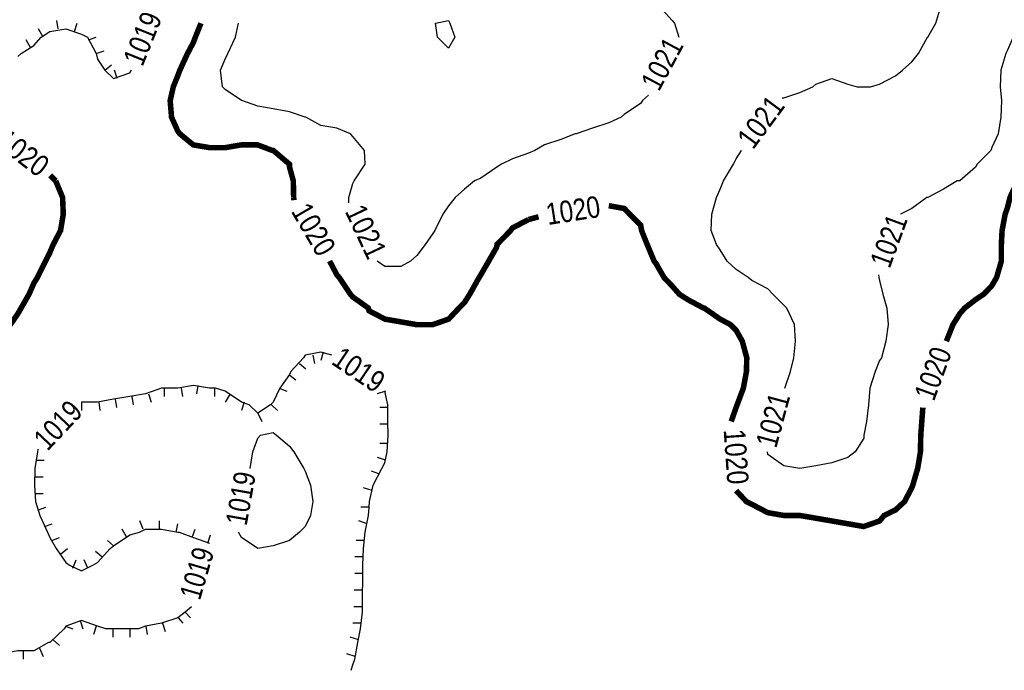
# Model space of a CAD drawing. Extents: x 628896 to 629881, y 4519192 to 4520125.
# Tile 4 of 12: x 629102 to 629280, y 4519476 to 4519594. Entities that reach past the tile are written whole.
import ezdxf
from ezdxf.enums import TextEntityAlignment as Align

# ---------------------------------------------------------------- set-up
doc = ezdxf.new("R2010")
doc.units = 0

msp = doc.modelspace()

# ---------------------------------------------------------------- linework, layer by layer
at = {"layer": 'GSLAYER', "linetype": 'CONTINUOUS', "flags": 128}
for points in [[(629211.375, 4519631), (629211.25, 4519631), (629210.0625, 4519628.5), (629208.75, 4519625.5), (629208.4375, 4519624.5), (629207.5625, 4519622.5), (629206.5, 4519619.5), (629205.8125, 4519617), (629205.5, 4519614), (629205.5, 4519614), (629205.125, 4519611), (629205.125, 4519608), (629205.5, 4519607), (629206, 4519605), (629208.25, 4519602.5), (629208.4375, 4519602.5), (629211.25, 4519600), (629212.1875, 4519599.5), (629214.1875, 4519598.5), (629217, 4519597), (629217.625, 4519596.5), (629219.875, 4519594), (629220.3125, 4519593.5), (629221.125, 4519591)], [(629240.0625, 4519580), (629242.9375, 4519581), (629245.3125, 4519582), (629245.875, 4519582.5), (629248.75, 4519583.5), (629251.625, 4519582.5), (629253.3125, 4519582), (629254.5, 4519582), (629255.75, 4519582), (629257.375, 4519582.5), (629260.25, 4519584), (629261.5, 4519585), (629263.1875, 4519586.5), (629264.375, 4519588), (629266, 4519591), (629266.0625, 4519591), (629267.5625, 4519593.5), (629268.4375, 4519596.5), (629268.8125, 4519599.5), (629268.9375, 4519602), (629268.9375, 4519602.5), (629268.75, 4519605), (629268.5625, 4519608), (629268.3125, 4519611)], [(629284.125, 4519596.5), (629283.375, 4519594.5), (629283, 4519593.5), (629281.5, 4519591), (629280.4375, 4519588.5), (629280.1875, 4519588), (629279.25, 4519585), (629279.1875, 4519582), (629279.375, 4519579.5), (629279.25, 4519576.5), (629278.8125, 4519573.5), (629277.625, 4519571), (629277.5, 4519570.5), (629275, 4519568), (629274.6875, 4519567.5), (629271.875, 4519565), (629271.375, 4519565), (629268.9375, 4519563.5), (629266.0625, 4519562), (629265.9375, 4519562), (629263.1875, 4519560), (629261.125, 4519559)], [(629108.9375, 4519592.5), (629108.6875, 4519594)], [(629111.875, 4519592), (629112.375, 4519593.5)], [(629161.5, 4519562), (629162.1875, 4519564.5), (629162.4375, 4519565), (629164.4375, 4519568), (629164.3125, 4519570.5), (629162.1875, 4519573), (629161.75, 4519573.5), (629159.3125, 4519574.5), (629156.4375, 4519575), (629153.6875, 4519576.5), (629153.5625, 4519576.5), (629150.75, 4519577.5), (629147.8125, 4519578), (629145, 4519578.5), (629142.125, 4519579.5), (629142.0625, 4519579.5), (629139.125, 4519581.5), (629138.625, 4519582), (629138.3125, 4519585), (629139.125, 4519587), (629139.625, 4519588), (629141, 4519591), (629141.5625, 4519593.5)], [(629141.5625, 4519593.5), (629141.5625, 4519593.5)], [(629177.125, 4519593.5), (629179.5, 4519594), (629179.75, 4519593.5), (629180.625, 4519591), (629179.5, 4519589), (629177.5, 4519591)], [(629177.5, 4519591), (629177.125, 4519593.5)], [(629101.6875, 4519587.5), (629102.25, 4519588), (629104.5625, 4519589.5), (629105.875, 4519591), (629107.4375, 4519592), (629110.3125, 4519592.5), (629113.1875, 4519591.5), (629114.25, 4519591), (629115.8125, 4519588), (629116.0625, 4519587), (629117.375, 4519585), (629118.9375, 4519583.5), (629121.875, 4519584.5), (629122.1875, 4519585)], [(629106.25, 4519591), (629105.375, 4519592.5)], [(629114.4375, 4519590.5), (629115.8125, 4519591)], [(629221.125, 4519591), (629221.125, 4519591)], [(629104, 4519589), (629103.1875, 4519590.5)], [(629115.8125, 4519588), (629117.25, 4519588.5)], [(629117.375, 4519585), (629118.5625, 4519586)], [(629119.625, 4519583.5), (629119.125, 4519585)], [(629122.1875, 4519585), (629122.1875, 4519585)], [(629215.625, 4519580.5), (629214.5625, 4519579.5)], [(629214.5625, 4519579.5), (629214.1875, 4519579), (629211.25, 4519577), (629210.6875, 4519576.5), (629208.4375, 4519575.5), (629205.5, 4519574.5), (629202.5625, 4519573.5), (629202.375, 4519573.5), (629199.75, 4519572.5), (629196.8125, 4519571.5), (629195.0625, 4519570.5), (629193.9375, 4519570), (629191.0625, 4519569), (629189.0625, 4519568), (629188.1875, 4519567.5), (629185.3125, 4519565.5), (629184.1875, 4519565), (629182.375, 4519563.5), (629180.6875, 4519562), (629179.5, 4519560.5), (629178.4375, 4519559), (629177, 4519556), (629176.625, 4519555.5), (629175.25, 4519553.5), (629173.75, 4519551.5), (629172.625, 4519550.5), (629170.875, 4519549.5), (629168, 4519549.5), (629166.5625, 4519550.5)], [(629239.75, 4519580), (629240.0625, 4519580)], [(629240.25, 4519527.5), (629241.25, 4519530.5), (629241.875, 4519533), (629242.1875, 4519536), (629242, 4519539), (629240.625, 4519542), (629240.0625, 4519542.5), (629238.0625, 4519544.5), (629237.1875, 4519545.5), (629234.3125, 4519547), (629233.625, 4519547.5), (629231.4375, 4519549), (629229.8125, 4519550.5), (629228.5625, 4519552.5), (629227.875, 4519553.5), (629226.9375, 4519556), (629227.0625, 4519559), (629227.875, 4519562), (629228.5625, 4519563.5), (629229.1875, 4519565), (629231, 4519568), (629231.4375, 4519569), (629232.4375, 4519570.5)], [(629232.4375, 4519570.5), (629232.4375, 4519570.5)], [(629161.5, 4519561), (629161.5, 4519562)], [(629261.125, 4519559), (629261.125, 4519559)], [(629166.5625, 4519550.5), (629166.5625, 4519550.5)], [(629257.25, 4519547.5), (629257.375, 4519547), (629257.9375, 4519544.5), (629258.6875, 4519542), (629258.9375, 4519539), (629258.5, 4519536), (629257.6875, 4519533), (629257.375, 4519532.5), (629256.5625, 4519530.5), (629255.625, 4519527.5), (629255.375, 4519524.5), (629255, 4519521.5), (629254.5, 4519519), (629254.5, 4519518.5), (629252.9375, 4519516), (629251.625, 4519515), (629248.75, 4519514), (629245.875, 4519513.5), (629242.9375, 4519513), (629240.0625, 4519513.5), (629237.1875, 4519515.5), (629237.125, 4519516)], [(629257.1875, 4519548), (629257.25, 4519547.5)], [(629156.4375, 4519534), (629153.5625, 4519533.5), (629153.25, 4519533), (629151, 4519530.5), (629150.75, 4519530), (629149, 4519527.5), (629147.8125, 4519525), (629147.3125, 4519524.5), (629145, 4519523), (629143.4375, 4519524.5), (629142.0625, 4519525), (629139.125, 4519527), (629137.375, 4519527.5), (629136.3125, 4519527.5), (629133.375, 4519528), (629130.5625, 4519527.5), (629128.1875, 4519527.5), (629127.625, 4519527.5), (629124.75, 4519526.5), (629121.875, 4519526), (629118.9375, 4519525.5), (629116.0625, 4519525), (629113.1875, 4519525)], [(629156.8125, 4519534), (629156.4375, 4519532.5)], [(629158.375, 4519533.5), (629156.4375, 4519534)], [(629154.9375, 4519533.5), (629155.25, 4519532)], [(629152.5625, 4519532), (629153.6875, 4519531)], [(629150.625, 4519530), (629151.875, 4519529)], [(629128.125, 4519527.5), (629128.125, 4519526)], [(629131.1875, 4519527.5), (629131.4375, 4519526)], [(629134.1875, 4519528), (629133.9375, 4519526.5)], [(629137.1875, 4519527.5), (629137.1875, 4519526)], [(629148.875, 4519527.5), (629150.25, 4519527)], [(629162.1875, 4519477.5), (629162.5625, 4519478.5), (629163.125, 4519481.5), (629163.5625, 4519484), (629163.9375, 4519487), (629163.9375, 4519490), (629164, 4519493), (629164, 4519495.5), (629164.125, 4519498.5), (629164.4375, 4519501.5), (629165, 4519504.5), (629165.125, 4519506), (629165.1875, 4519507), (629165.875, 4519510), (629167.4375, 4519513), (629168, 4519514), (629168.375, 4519516), (629168.5625, 4519519), (629168.5, 4519521.5), (629168.5, 4519524.5), (629168, 4519527)], [(629168.125, 4519527), (629166.5625, 4519526.5)], [(629168, 4519527), (629168, 4519527)], [(629240.25, 4519527.5), (629240.25, 4519527.5)], [(629119.25, 4519525.5), (629119.5, 4519524)], [(629122.25, 4519526), (629122.5, 4519524.5)], [(629125.25, 4519526.5), (629125.75, 4519525)], [(629140, 4519526.5), (629139.125, 4519525)], [(629113.1875, 4519525), (629113.1875, 4519523.5)], [(629113.1875, 4519525), (629113.1875, 4519525)], [(629116.3125, 4519525), (629116.5, 4519523.5)], [(629142.5625, 4519525), (629142.0625, 4519523.5)], [(629147.5, 4519524.5), (629148.5625, 4519523.5)], [(629168.5, 4519524), (629167.0625, 4519524)], [(629145, 4519523), (629145.75, 4519521.5)], [(629168.5, 4519521), (629167.0625, 4519521)], [(629144.125, 4519516), (629145, 4519518.5), (629145.5, 4519519), (629147.8125, 4519519.5), (629148.375, 4519519), (629150.75, 4519517), (629151.5625, 4519516), (629153.3125, 4519513), (629153.5625, 4519512.5), (629154.5625, 4519510), (629154.9375, 4519507), (629154.5625, 4519504.5), (629153.5625, 4519502.5), (629152.5625, 4519501.5), (629150.75, 4519500), (629147.8125, 4519499), (629145, 4519498.5), (629142.0625, 4519500.5), (629141.5625, 4519501.5)], [(629105.25, 4519516.5), (629105.1875, 4519516)], [(629168.5, 4519517.5), (629167.0625, 4519517.5)], [(629105.1875, 4519516), (629104.75, 4519513), (629104.6875, 4519510), (629104.875, 4519507), (629105.625, 4519504.5), (629107, 4519501.5), (629107.4375, 4519500.5), (629108.5625, 4519498.5), (629110.3125, 4519496), (629111, 4519495.5), (629113.1875, 4519494.5), (629115.1875, 4519495.5), (629116.0625, 4519496), (629118.375, 4519498.5), (629118.9375, 4519499), (629121.875, 4519501), (629123.625, 4519501.5), (629124.75, 4519502), (629127.625, 4519502), (629130.5625, 4519501.5), (629130.8125, 4519501.5), (629133.375, 4519500.5), (629136.3125, 4519499.5)], [(629104.9375, 4519514.5), (629106.4375, 4519514.5)], [(629143.625, 4519513), (629144.125, 4519516)], [(629168.125, 4519514.5), (629166.625, 4519515)], [(629237.125, 4519516), (629237.125, 4519516)], [(629104.6875, 4519511.5), (629106.25, 4519511.5)], [(629166.875, 4519512), (629165.5625, 4519512.5)], [(629165.6875, 4519509), (629164.125, 4519509.5)], [(629104.75, 4519508.5), (629106.25, 4519508.5)], [(629105.375, 4519505.5), (629106.75, 4519506)], [(629165.125, 4519506), (629163.625, 4519506)], [(629106.5, 4519502.5), (629107.875, 4519503)], [(629121.375, 4519500.5), (629120.5, 4519502)], [(629124.3125, 4519502), (629123.6875, 4519503.5)], [(629127.25, 4519502), (629127.25, 4519503.5)], [(629130.25, 4519501.5), (629130.5625, 4519503)], [(629133.1875, 4519500.5), (629133.6875, 4519502)], [(629164.8125, 4519503), (629163.25, 4519503.5)], [(629107.8125, 4519500), (629109.1875, 4519500.5)], [(629136, 4519499.5), (629136.5, 4519501)], [(629141.5625, 4519501.5), (629141.5625, 4519501.5)], [(629109.375, 4519497.5), (629110.625, 4519498.5)], [(629118.9375, 4519499), (629117.875, 4519500)], [(629136.3125, 4519499.5), (629136.3125, 4519499.5)], [(629164.3125, 4519500), (629162.8125, 4519500)], [(629116.8125, 4519497), (629115.6875, 4519498)], [(629164.125, 4519497), (629162.5625, 4519497)], [(629111.625, 4519495), (629112.1875, 4519496.5)], [(629114.3125, 4519495), (629113.625, 4519496.5)], [(629164, 4519494), (629162.5625, 4519494)], [(629163.9375, 4519491), (629162.4375, 4519491)], [(629133.0625, 4519488), (629131.875, 4519487)], [(629163.9375, 4519488), (629162.375, 4519488)], [(629131.875, 4519487), (629130.5625, 4519486), (629127.625, 4519485), (629124.75, 4519484.5), (629123.4375, 4519484), (629121.875, 4519484), (629118.9375, 4519484), (629117.5625, 4519484), (629116.0625, 4519484.5), (629113.1875, 4519485.5), (629110.3125, 4519484.5), (629110.0625, 4519484), (629107.4375, 4519481.5), (629107.1875, 4519481.5), (629104.5625, 4519480), (629101.6875, 4519480), (629098.75, 4519479.5), (629095.875, 4519479.5), (629093, 4519479.5), (629090.125, 4519480), (629087.3125, 4519480), (629084.5625, 4519481.5)], [(629130.625, 4519486), (629131.5, 4519485)], [(629131.875, 4519487), (629132.875, 4519486)], [(629110.25, 4519484.5), (629111.625, 4519484)], [(629112.9375, 4519485.5), (629113.4375, 4519484)], [(629115.8125, 4519484.5), (629115.3125, 4519483)], [(629124.8125, 4519484.5), (629125.0625, 4519483)], [(629127.8125, 4519485), (629128.3125, 4519483.5)], [(629163.6875, 4519485), (629162.1875, 4519485)], [(629118.8125, 4519484), (629118.8125, 4519482.5)], [(629121.875, 4519484), (629121.875, 4519482.5)], [(629163.25, 4519482), (629161.6875, 4519482.5)], [(629108.0625, 4519482), (629109.1875, 4519481)], [(629102.625, 4519480), (629102.625, 4519478.5)], [(629105.5625, 4519480.5), (629106.25, 4519479)], [(629162.625, 4519479), (629161.125, 4519479.5)], [(629161.875, 4519476.5), (629162.1875, 4519477.5)]]:
    msp.add_lwpolyline(points, dxfattribs=at)
at = {"layer": 'GSLAYER', "linetype": 'CONTINUOUS', "const_width": 1, "flags": 128}
for points in [[(629151.5, 4519562), (629151.4375, 4519565), (629150.75, 4519567.5), (629150.75, 4519568), (629147.8125, 4519570.5), (629147.625, 4519570.5), (629145, 4519571.5), (629142.0625, 4519571.5), (629139.125, 4519571), (629136.3125, 4519571), (629133.375, 4519571.5), (629130.9375, 4519573.5), (629130.5625, 4519574), (629129.4375, 4519576.5), (629129.1875, 4519579.5), (629129.75, 4519582), (629130.5625, 4519584), (629130.9375, 4519585), (629132.3125, 4519588), (629133.375, 4519590), (629133.75, 4519591), (629134.75, 4519593.5)], [(629134.75, 4519593.5), (629134.75, 4519593.5)], [(629286.75, 4519579.5), (629286.3125, 4519576.5), (629286.3125, 4519576), (629285.75, 4519573.5), (629284.75, 4519570.5), (629283.5625, 4519568), (629283.375, 4519567.5), (629282.3125, 4519565), (629280.9375, 4519562), (629280.4375, 4519560), (629280.0625, 4519559), (629279.5, 4519556), (629279.375, 4519553.5), (629279.375, 4519550.5), (629278.5, 4519547.5), (629277.625, 4519546), (629276.1875, 4519544.5), (629274.6875, 4519543.5), (629272.75, 4519542), (629271.875, 4519541), (629270.625, 4519539), (629269.4375, 4519536)], [(629107.5, 4519566), (629108.5, 4519565)], [(629108.5, 4519565), (629109.75, 4519562), (629109.875, 4519559), (629109.375, 4519556), (629108.0625, 4519553.5), (629107.4375, 4519552), (629106.6875, 4519550.5), (629105.1875, 4519547.5), (629104.5625, 4519546.5), (629103.6875, 4519544.5), (629102.25, 4519542), (629101.6875, 4519541), (629100.3125, 4519539), (629098.75, 4519537), (629098.0625, 4519536), (629095.875, 4519534), (629095, 4519533), (629093, 4519531.5), (629090.125, 4519530.5), (629090, 4519530.5), (629087.3125, 4519529.5), (629084.375, 4519529), (629081.5625, 4519528.5)], [(629151.5625, 4519561.5), (629151.5, 4519562)], [(629231.4375, 4519524), (629231.625, 4519524.5), (629232.75, 4519527.5), (629233.3125, 4519530.5), (629233.375, 4519533), (629232.5625, 4519536), (629231.4375, 4519538), (629230.4375, 4519539), (629228.5625, 4519540), (629225.6875, 4519542), (629225.5625, 4519542), (629222.75, 4519543.5), (629221.1875, 4519544.5), (629219.875, 4519546), (629218.4375, 4519547.5), (629217, 4519550), (629216.625, 4519550.5), (629215.375, 4519553.5), (629214.375, 4519556), (629214.1875, 4519557), (629212.1875, 4519559), (629211.25, 4519560), (629208.4375, 4519560.5)], [(629208.4375, 4519560.5), (629208.4375, 4519560.5)], [(629195.75, 4519558.5), (629193.9375, 4519558)], [(629193.9375, 4519558), (629191.0625, 4519556.5), (629190.6875, 4519556), (629188.25, 4519553.5), (629188.1875, 4519553), (629186.75, 4519550.5), (629185.3125, 4519548), (629185, 4519547.5), (629183.3125, 4519544.5), (629182.375, 4519543), (629181.375, 4519542), (629179.5, 4519540), (629176.625, 4519539), (629173.75, 4519539), (629170.875, 4519539.5), (629168, 4519540), (629165.125, 4519541.5), (629165, 4519542), (629162.1875, 4519544), (629161.75, 4519544.5), (629159.75, 4519547.5), (629159.3125, 4519548), (629158, 4519550.5)], [(629158, 4519550.5), (629158, 4519550.5)], [(629269.4375, 4519536), (629269.4375, 4519536)], [(629230.5625, 4519521.5), (629231.4375, 4519524)], [(629265.1875, 4519524), (629265, 4519521.5)], [(629265, 4519521.5), (629264.8125, 4519519), (629264.75, 4519516), (629264.25, 4519513), (629263.375, 4519510), (629263.1875, 4519509.5), (629261.875, 4519507), (629260.25, 4519505.5), (629258.1875, 4519504.5), (629257.375, 4519503.5), (629254.5, 4519502.5), (629251.625, 4519503), (629248.75, 4519503.5), (629245.875, 4519504), (629242.9375, 4519504.5), (629240.0625, 4519504.5), (629237.1875, 4519505), (629234.3125, 4519506.5), (629233.3125, 4519507), (629231.4375, 4519509)], [(629231.4375, 4519509), (629231.4375, 4519509)]]:
    msp.add_lwpolyline(points, dxfattribs=at)

# ---------------------------------------------------------------- texts
at = {"layer": 'GSLAYER', "color": 7}
for s, rotation, width, p, p2 in [('1019', 68.3, 0.787513, (629124.1875, 4519585.5), (629127.8125, 4519594.5)), ('1021', 62.6, 0.783007, (629217.5, 4519581), (629222.0625, 4519589.5)), ('1021', 52.4, 0.808617, (629234.5, 4519570.5), (629240.4375, 4519578.5)), ('1020', 323.8, 0.762487, (629097.5, 4519571.5), (629105.375, 4519565.5)), ('1020', 300.3, 0.759503, (629150.9375, 4519559.5), (629155.9375, 4519551)), ('1020', 9, 0.75499, (629197.4375, 4519557), (629207.125, 4519558.5)), ('1021', 295.7, 0.807837, (629160.6875, 4519559.5), (629164.9375, 4519550.5)), ('1021', 70.3, 0.778392, (629259.1875, 4519549), (629262.5, 4519558)), ('1019', 326.1, 0.796351, (629158.125, 4519532), (629166.25, 4519526.5)), ('1020', 70.5, 0.738608, (629267.1875, 4519525), (629270.5, 4519534)), ('1019', 47, 0.782267, (629107, 4519516), (629113.625, 4519523)), ('1021', 74.8, 0.798626, (629238.6875, 4519516.5), (629241.25, 4519526)), ('1020', 274, 0.771985, (629229.1875, 4519520), (629229.875, 4519510)), ('1019', 80.1, 0.783138, (629143, 4519502.5), (629144.6875, 4519512)), ('1019', 74.5, 0.760922, (629134.5625, 4519489), (629137.1875, 4519498))]:
    msp.add_text(s, height=3.89682, rotation=rotation, dxfattribs=dict(at, width=width)).set_placement(p, p2, align=Align.FIT)

doc.saveas('drawing.dxf')
